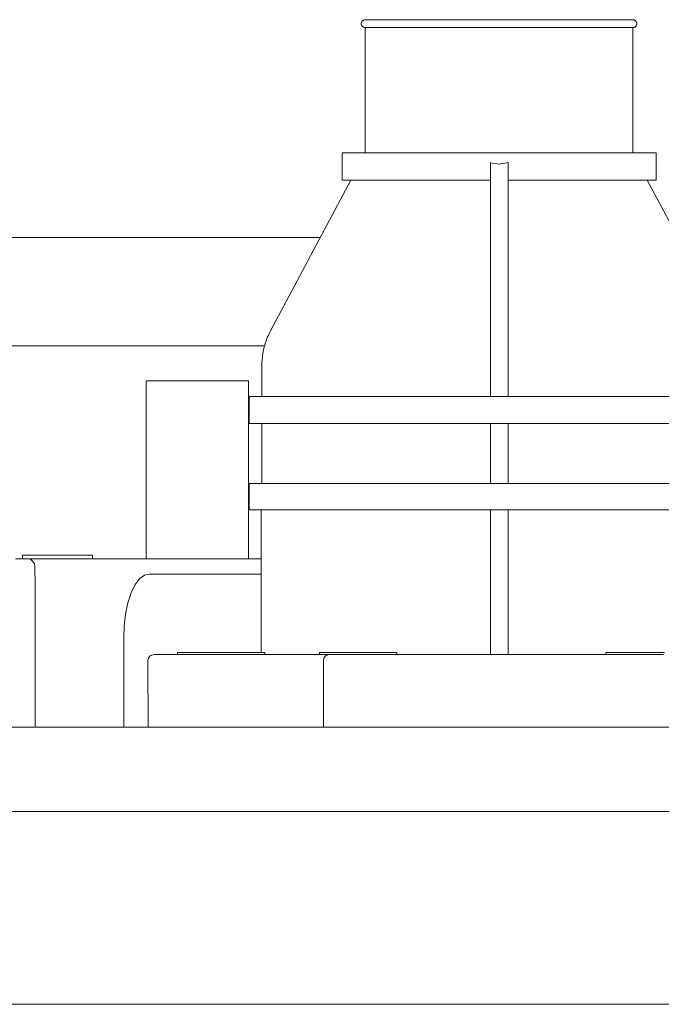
# Model space of a CAD drawing. Header units: millimetres. Extents: x -264 to 244, y 247 to 642.
# Tile 3 of 4: x -76 to 43, y 452 to 634. Entities that reach past the tile are written whole.
import ezdxf

# ---------------------------------------------------------------- set-up
doc = ezdxf.new("R2010")
doc.units = ezdxf.units.MM
doc.header["$MEASUREMENT"] = 0
doc.layers.add('material 1', color=7, linetype='Continuous')

msp = doc.modelspace()

# ---------------------------------------------------------------- linework, layer by layer
at = {"layer": 'material 1', "color": 7, "linetype": 'Continuous', "lineweight": 0}
for p, q in [((-12.43, 633.66), (-12.5, 633.58)), ((-12.34, 633.73), (-12.43, 633.66)), ((-12.25, 633.79), (-12.34, 633.73)), ((-12.15, 633.83), (-12.25, 633.79)), ((-12.04, 633.85), (-12.15, 633.83)), ((-11.93, 633.86), (-12.04, 633.85)), ((-11.46, 633.86), (-11.93, 633.86)), ((-10.05, 633.86), (-11.46, 633.86)), ((-7.77, 633.86), (-10.05, 633.86)), ((-4.71, 633.86), (-7.77, 633.86)), ((-0.97, 633.86), (-4.71, 633.86)), ((3.3, 633.86), (-0.97, 633.86)), ((7.92, 633.86), (3.3, 633.86)), ((12.73, 633.86), (7.92, 633.86)), ((17.55, 633.86), (12.73, 633.86)), ((22.17, 633.86), (17.55, 633.86)), ((26.44, 633.86), (22.17, 633.86)), ((30.17, 633.86), (26.44, 633.86)), ((33.24, 633.86), (30.17, 633.86)), ((35.52, 633.86), (33.24, 633.86)), ((36.92, 633.86), (35.52, 633.86)), ((37.4, 633.86), (36.92, 633.86)), ((37.51, 633.85), (37.4, 633.86)), ((37.62, 633.83), (37.51, 633.85)), ((37.72, 633.79), (37.62, 633.83)), ((37.81, 633.73), (37.72, 633.79)), ((37.9, 633.66), (37.81, 633.73)), ((37.97, 633.58), (37.9, 633.66)), ((-12.65, 633.29), (-12.66, 633.18)), ((-12.66, 633.18), (-12.66, 633.07)), ((-12.66, 633.07), (-12.65, 632.96)), ((-12.62, 633.39), (-12.65, 633.29)), ((-12.65, 632.96), (-12.62, 632.86)), ((-12.57, 633.49), (-12.62, 633.39)), ((-12.62, 632.86), (-12.57, 632.76)), ((-12.5, 633.58), (-12.57, 633.49)), ((-12.57, 632.76), (-12.5, 632.66)), ((-12.5, 632.66), (-12.43, 632.58)), ((-12.43, 632.58), (-12.34, 632.52)), ((-12.34, 632.52), (-12.25, 632.46)), ((-12.25, 632.46), (-12.15, 632.42)), ((-12.15, 632.42), (-12.04, 632.4)), ((-12.04, 632.4), (-11.93, 632.39)), ((-11.93, 632.39), (-11.46, 632.39)), ((-11.93, 632.39), (-11.93, 609.31)), ((-11.46, 632.39), (-10.05, 632.39)), ((-10.05, 632.39), (-7.77, 632.39)), ((-7.77, 632.39), (-4.71, 632.39)), ((-4.71, 632.39), (-0.97, 632.39)), ((-0.97, 632.39), (3.3, 632.39)), ((3.3, 632.39), (7.92, 632.39)), ((7.92, 632.39), (12.73, 632.39)), ((12.73, 632.39), (17.55, 632.39)), ((17.55, 632.39), (22.17, 632.39)), ((22.17, 632.39), (26.44, 632.39)), ((26.44, 632.39), (30.17, 632.39)), ((30.17, 632.39), (30.17, 632.39)), ((30.17, 632.39), (33.24, 632.39)), ((33.24, 632.39), (33.24, 632.39)), ((33.24, 632.39), (35.52, 632.39)), ((35.52, 632.39), (35.52, 632.39)), ((35.52, 632.39), (36.92, 632.39)), ((36.92, 632.39), (36.92, 632.39)), ((36.92, 632.39), (37.4, 632.39)), ((37.4, 632.39), (37.51, 632.4)), ((37.4, 609.31), (37.4, 632.39)), ((37.51, 632.4), (37.62, 632.42)), ((37.62, 632.42), (37.72, 632.46)), ((37.72, 632.46), (37.81, 632.52)), ((37.81, 632.52), (37.9, 632.58)), ((37.9, 632.58), (37.97, 632.66)), ((38.04, 633.49), (37.97, 633.58)), ((37.97, 632.66), (38.04, 632.76)), ((38.08, 633.39), (38.04, 633.49)), ((38.04, 632.76), (38.08, 632.86)), ((38.12, 633.29), (38.08, 633.39)), ((38.08, 632.86), (38.12, 632.96)), ((38.13, 633.18), (38.12, 633.29)), ((38.12, 632.96), (38.13, 633.07)), ((38.13, 633.07), (38.13, 633.18)), ((-16.21, 609.31), (-15.65, 609.31)), ((-16.21, 609.31), (-16.21, 604.28)), ((-15.65, 609.31), (-14.01, 609.31)), ((-14.01, 609.31), (-11.33, 609.31)), ((-11.33, 609.31), (-7.73, 609.31)), ((-7.73, 609.31), (-3.35, 609.31)), ((-3.35, 609.31), (1.66, 609.31)), ((1.66, 609.31), (7.09, 609.31)), ((7.09, 609.31), (12.73, 609.31)), ((12.73, 609.31), (18.38, 609.31)), ((18.38, 609.31), (23.81, 609.31)), ((23.81, 609.31), (28.81, 609.31)), ((28.81, 609.31), (33.2, 609.31)), ((33.2, 609.31), (36.8, 609.31)), ((36.8, 609.31), (39.47, 609.31)), ((39.47, 609.31), (41.12, 609.31)), ((41.12, 609.31), (41.68, 609.31)), ((41.68, 604.28), (41.68, 609.31)), ((11.14, 607.49), (11.14, 577.75)), ((14.4, 577.75), (14.4, 607.5)), ((-14.61, 604.28), (-29.37, 576.5)), ((-16.21, 604.28), (-15.65, 604.28)), ((-15.65, 604.28), (-14.01, 604.28)), ((-14.01, 604.28), (-11.33, 604.28)), ((-11.33, 604.28), (-7.73, 604.28)), ((-7.73, 604.28), (-3.35, 604.28)), ((-3.35, 604.28), (1.66, 604.28)), ((1.66, 604.28), (7.09, 604.28)), ((7.09, 604.28), (11.14, 604.28)), ((14.4, 604.28), (18.38, 604.28)), ((18.38, 604.28), (23.81, 604.28)), ((23.81, 604.28), (28.81, 604.28)), ((28.81, 604.28), (33.2, 604.28)), ((33.2, 604.28), (36.8, 604.28)), ((36.8, 604.28), (39.47, 604.28)), ((39.47, 604.28), (41.12, 604.28)), ((54.84, 576.5), (40.07, 604.28)), ((41.12, 604.28), (41.68, 604.28)), ((-20.23, 593.7), (-120.5, 593.7)), ((11.14, 577.75), (11.14, 576.56)), ((14.4, 576.66), (14.4, 577.75)), ((-29.79, 575.64), (-29.92, 575.35)), ((-29.66, 575.93), (-29.79, 575.64)), ((-29.52, 576.22), (-29.66, 575.93)), ((-29.37, 576.5), (-29.52, 576.22)), ((11.14, 576.56), (11.14, 575.29)), ((14.4, 574.64), (14.4, 576.66)), ((-30.44, 573.85), (-30.53, 573.55)), ((-30.35, 574.16), (-30.44, 573.85)), ((-30.25, 574.46), (-30.35, 574.16)), ((-30.15, 574.76), (-30.25, 574.46)), ((-30.04, 575.06), (-30.15, 574.76)), ((-29.92, 575.35), (-30.04, 575.06)), ((11.14, 575.29), (11.14, 573.99)), ((11.14, 573.99), (11.14, 572.67)), ((14.4, 572.67), (14.4, 574.64)), ((-30.49, 573.7), (-120.5, 573.7)), ((-30.84, 571.99), (-30.88, 571.67)), ((-30.79, 572.3), (-30.84, 571.99)), ((-30.74, 572.62), (-30.79, 572.3)), ((-30.68, 572.93), (-30.74, 572.62)), ((-30.61, 573.24), (-30.68, 572.93)), ((-30.53, 573.55), (-30.61, 573.24)), ((11.14, 572.67), (11.14, 564.38)), ((14.4, 564.38), (14.4, 572.67)), ((-30.96, 570.72), (-30.97, 570.4)), ((-30.97, 570.4), (-30.97, 570.08)), ((-30.94, 571.04), (-30.96, 570.72)), ((-30.91, 571.36), (-30.94, 571.04)), ((-30.88, 571.67), (-30.91, 571.36)), ((-30.97, 570.08), (-30.97, 564.38)), ((-52.3, 534.44), (-52.3, 567.26)), ((-52.26, 567.26), (-52.3, 567.26)), ((-52.14, 567.26), (-52.26, 567.26)), ((-51.93, 567.26), (-52.14, 567.26)), ((-51.64, 567.26), (-51.93, 567.26)), ((-51.24, 567.26), (-51.64, 567.26)), ((-50.76, 567.26), (-51.24, 567.26)), ((-50.19, 567.26), (-50.76, 567.26)), ((-49.53, 567.26), (-50.19, 567.26)), ((-48.81, 567.26), (-49.53, 567.26)), ((-48.03, 567.26), (-48.81, 567.26)), ((-47.2, 567.26), (-48.03, 567.26)), ((-46.34, 567.26), (-47.2, 567.26)), ((-45.46, 567.26), (-46.34, 567.26)), ((-44.58, 567.26), (-45.46, 567.26)), ((-43.71, 567.26), (-44.58, 567.26)), ((-42.86, 567.26), (-43.71, 567.26)), ((-42.01, 567.26), (-42.86, 567.26)), ((-41.14, 567.26), (-42.01, 567.26)), ((-40.26, 567.26), (-41.14, 567.26)), ((-39.39, 567.26), (-40.26, 567.26)), ((-38.53, 567.26), (-39.39, 567.26)), ((-37.7, 567.26), (-38.53, 567.26)), ((-36.91, 567.26), (-37.7, 567.26)), ((-36.19, 567.26), (-36.91, 567.26)), ((-35.54, 567.26), (-36.19, 567.26)), ((-34.96, 567.26), (-35.54, 567.26)), ((-34.48, 567.26), (-34.96, 567.26)), ((-34.09, 567.26), (-34.48, 567.26)), ((-33.79, 567.26), (-34.09, 567.26)), ((-33.58, 567.26), (-33.79, 567.26)), ((-33.46, 567.26), (-33.58, 567.26)), ((-33.42, 567.26), (-33.46, 567.26)), ((-33.42, 567.26), (-33.42, 534.44)), ((-33.32, 564.38), (-32.44, 564.38)), ((-33.32, 564.38), (-33.32, 559.4)), ((-32.44, 564.38), (-29.82, 564.38)), ((-29.82, 564.38), (-25.56, 564.38)), ((-25.56, 564.38), (-19.83, 564.38)), ((-19.83, 564.38), (-12.85, 564.38)), ((-12.85, 564.38), (-4.89, 564.38)), ((-4.89, 564.38), (3.75, 564.38)), ((3.75, 564.38), (12.73, 564.38)), ((12.73, 564.38), (21.72, 564.38)), ((21.72, 564.38), (30.36, 564.38)), ((30.36, 564.38), (38.32, 564.38)), ((38.32, 564.38), (45.3, 564.38)), ((-33.32, 559.4), (-32.44, 559.4)), ((-32.44, 559.4), (-29.82, 559.4)), ((-30.97, 559.4), (-30.97, 548.36)), ((-29.82, 559.4), (-25.56, 559.4)), ((-25.56, 559.4), (-19.83, 559.4)), ((-19.83, 559.4), (-12.85, 559.4)), ((-12.85, 559.4), (-4.89, 559.4)), ((-4.89, 559.4), (3.75, 559.4)), ((3.75, 559.4), (12.73, 559.4)), ((11.14, 559.4), (11.14, 548.36)), ((12.73, 559.4), (21.72, 559.4)), ((14.4, 548.36), (14.4, 559.4)), ((21.72, 559.4), (30.36, 559.4)), ((30.36, 559.4), (38.32, 559.4)), ((38.32, 559.4), (45.3, 559.4)), ((-33.32, 548.36), (-32.44, 548.36)), ((-33.32, 548.36), (-33.32, 543.45)), ((-32.44, 548.36), (-29.82, 548.36)), ((-29.82, 548.36), (-25.56, 548.36)), ((-25.56, 548.36), (-19.83, 548.36)), ((-19.83, 548.36), (-12.85, 548.36)), ((-12.85, 548.36), (-4.89, 548.36)), ((-4.89, 548.36), (3.75, 548.36)), ((3.75, 548.36), (12.73, 548.36)), ((12.73, 548.36), (21.72, 548.36)), ((21.72, 548.36), (30.36, 548.36)), ((30.36, 548.36), (38.32, 548.36)), ((38.32, 548.36), (45.3, 548.36)), ((-33.32, 543.45), (-32.44, 543.45)), ((-32.44, 543.45), (-29.82, 543.45)), ((-31.11, 543.45), (-31.11, 517.16)), ((-29.82, 543.45), (-25.56, 543.45)), ((-25.56, 543.45), (-19.83, 543.45)), ((-19.83, 543.45), (-12.85, 543.45)), ((-12.85, 543.45), (-4.89, 543.45)), ((-4.89, 543.45), (3.75, 543.45)), ((3.75, 543.45), (12.73, 543.45)), ((11.14, 543.45), (11.14, 543.45)), ((11.14, 543.45), (11.14, 516.79)), ((12.73, 543.45), (21.72, 543.45)), ((14.4, 543.45), (14.4, 543.45)), ((14.4, 516.79), (14.4, 543.45)), ((21.72, 543.45), (30.36, 543.45)), ((30.36, 543.45), (38.32, 543.45)), ((38.32, 543.45), (45.3, 543.45)), ((-76.37, 534.47), (-74.58, 534.47)), ((-75.11, 535.15), (-75.13, 535.15)), ((-75.13, 535.15), (-75.13, 534.47)), ((-75.05, 535.15), (-75.11, 535.15)), ((-74.95, 535.15), (-75.05, 535.15)), ((-74.81, 535.15), (-74.95, 535.15)), ((-74.63, 535.15), (-74.81, 535.15)), ((-74.41, 535.15), (-74.63, 535.15)), ((-74.58, 534.47), (-74.32, 534.47)), ((-74.15, 535.15), (-74.41, 535.15)), ((-74.32, 534.47), (-74.04, 534.45)), ((-73.86, 535.15), (-74.15, 535.15)), ((-74.04, 534.45), (-73.76, 534.37)), ((-72.89, 534.42), (-73.94, 534.42)), ((-73.54, 535.15), (-73.86, 535.15)), ((-73.76, 534.37), (-73.49, 534.23)), ((-73.2, 535.15), (-73.54, 535.15)), ((-73.49, 534.23), (-73.25, 534.03)), ((-73.25, 534.03), (-73.05, 533.79)), ((-72.83, 535.15), (-73.2, 535.15)), ((-73.05, 533.79), (-72.91, 533.51)), ((-64.4, 534.42), (-72.89, 534.42)), ((-72.44, 535.15), (-72.83, 535.15)), ((-72.04, 535.15), (-72.44, 535.15)), ((-71.63, 535.15), (-72.04, 535.15)), ((-71.22, 535.15), (-71.63, 535.15)), ((-70.79, 535.15), (-71.22, 535.15)), ((-70.35, 535.15), (-70.79, 535.15)), ((-69.89, 535.15), (-70.35, 535.15)), ((-69.42, 535.15), (-69.89, 535.15)), ((-68.94, 535.15), (-69.42, 535.15)), ((-68.45, 535.15), (-68.94, 535.15)), ((-67.96, 535.15), (-68.45, 535.15)), ((-67.48, 535.15), (-67.96, 535.15)), ((-67.01, 535.15), (-67.48, 535.15)), ((-66.55, 535.15), (-67.01, 535.15)), ((-66.11, 535.15), (-66.55, 535.15)), ((-65.7, 535.15), (-66.11, 535.15)), ((-65.31, 535.15), (-65.7, 535.15)), ((-64.95, 535.15), (-65.31, 535.15)), ((-64.63, 535.15), (-64.95, 535.15)), ((-64.63, 535.15), (-64.28, 535.15)), ((-55.91, 534.42), (-64.4, 534.42)), ((-64.28, 535.15), (-63.99, 535.15)), ((-62.49, 535.15), (-63.99, 535.15)), ((-62.34, 535.15), (-62.49, 535.15)), ((-62.24, 535.15), (-62.34, 535.15)), ((-62.2, 535.15), (-62.24, 535.15)), ((-62.2, 535.15), (-62.2, 534.42)), ((-55.41, 534.47), (-62.2, 534.47)), ((-47.46, 534.42), (-55.91, 534.42)), ((-52.3, 534.47), (-55.41, 534.47)), ((-52.3, 534.44), (-52.26, 534.44)), ((-52.26, 534.44), (-52.14, 534.44)), ((-52.14, 534.44), (-51.93, 534.44)), ((-51.93, 534.44), (-51.64, 534.44)), ((-51.64, 534.44), (-51.24, 534.44)), ((-51.24, 534.44), (-50.76, 534.44)), ((-50.76, 534.44), (-50.19, 534.44)), ((-50.19, 534.44), (-49.53, 534.44)), ((-49.53, 534.44), (-48.81, 534.44)), ((-48.81, 534.44), (-48.03, 534.44)), ((-48.03, 534.44), (-47.2, 534.44)), ((-39.1, 534.42), (-47.46, 534.42)), ((-47.2, 534.44), (-46.34, 534.44)), ((-46.34, 534.44), (-45.46, 534.44)), ((-45.46, 534.44), (-44.58, 534.44)), ((-44.58, 534.44), (-43.71, 534.44)), ((-43.71, 534.44), (-42.86, 534.44)), ((-42.86, 534.44), (-42.01, 534.44)), ((-42.01, 534.44), (-41.14, 534.44)), ((-41.14, 534.44), (-40.26, 534.44)), ((-40.26, 534.44), (-39.39, 534.44)), ((-39.39, 534.44), (-38.53, 534.44)), ((-31.11, 534.42), (-39.1, 534.42)), ((-38.53, 534.44), (-37.7, 534.44)), ((-37.7, 534.44), (-36.91, 534.44)), ((-36.91, 534.44), (-36.19, 534.44)), ((-36.19, 534.44), (-35.54, 534.44)), ((-35.54, 534.44), (-34.96, 534.44)), ((-34.96, 534.44), (-34.48, 534.44)), ((-34.48, 534.44), (-34.09, 534.44)), ((-34.09, 534.44), (-33.79, 534.44)), ((-33.79, 534.44), (-33.58, 534.44)), ((-33.58, 534.44), (-33.46, 534.44)), ((-33.46, 534.44), (-33.42, 534.44)), ((-33.42, 534.47), (-31.11, 534.47)), ((-72.91, 533.51), (-72.83, 533.23)), ((-72.83, 533.23), (-72.81, 532.96)), ((-72.8, 529.47), (-72.81, 532.96)), ((-53.48, 530.79), (-54.32, 529.7)), ((-52.61, 531.41), (-53.48, 530.79)), ((-51.75, 531.61), (-52.61, 531.41)), ((-31.11, 531.61), (-51.75, 531.61)), ((-51.75, 531.61), (-51.75, 531.61)), ((-72.8, 529.47), (-72.8, 503.41)), ((-54.32, 529.7), (-55.08, 528.19)), ((-55.08, 528.19), (-55.69, 526.32)), ((-55.69, 526.32), (-56.12, 524.23)), ((-56.12, 524.23), (-56.38, 522.05)), ((-56.38, 522.05), (-56.45, 519.93)), ((-56.45, 519.93), (-56.45, 503.41)), ((-51.99, 515.71), (-51.91, 515.91)), ((-51.99, 515.71), (-51.92, 503.41)), ((-51.85, 516.11), (-51.91, 515.91)), ((-51.91, 515.91), (-51.91, 515.91)), ((-51.75, 516.3), (-51.85, 516.11)), ((-51.61, 516.47), (-51.75, 516.3)), ((-51.44, 516.61), (-51.61, 516.47)), ((-51.24, 516.71), (-51.44, 516.61)), ((-51.04, 516.77), (-51.24, 516.71)), ((-51.04, 516.77), (-50.84, 516.79)), ((-50.84, 516.79), (-50.61, 516.79)), ((-50.61, 516.79), (-49.99, 516.79)), ((-49.99, 516.79), (-48.98, 516.79)), ((-49.41, 516.79), (-49.41, 516.79)), ((-48.98, 516.79), (-47.58, 516.79)), ((-47.58, 516.79), (-45.79, 516.79)), ((-46.55, 517.16), (-46.55, 516.79)), ((-46.43, 517.16), (-46.55, 517.16)), ((-46.06, 517.16), (-46.43, 517.16)), ((-45.41, 517.16), (-46.06, 517.16)), ((-45.79, 516.79), (-43.64, 516.79)), ((-44.5, 517.16), (-45.41, 517.16)), ((-43.38, 517.16), (-44.5, 517.16)), ((-43.64, 516.79), (-41.15, 516.79)), ((-42.13, 517.16), (-43.38, 517.16)), ((-40.82, 517.16), (-42.13, 517.16)), ((-41.15, 516.79), (-38.33, 516.79)), ((-39.55, 517.16), (-40.82, 517.16)), ((-30.43, 517.16), (-39.55, 517.16)), ((-38.33, 516.79), (-35.23, 516.79)), ((-35.45, 517.16), (-35.45, 517.16)), ((-35.23, 516.79), (-31.88, 516.79)), ((-31.88, 516.79), (-28.33, 516.79)), ((-30.73, 516.79), (-30.73, 516.79)), ((-30.43, 516.79), (-30.27, 516.79)), ((-30.27, 516.79), (-27.78, 516.79)), ((-30.22, 516.79), (-30.22, 516.79)), ((-28.33, 516.79), (-24.6, 516.79)), ((-27.78, 516.79), (-23.72, 516.79)), ((-24.6, 516.79), (-20.75, 516.79)), ((-23.72, 516.79), (-20.35, 516.79)), ((-20.75, 516.79), (-20.25, 516.79)), ((-20.36, 516.79), (-20.36, 516.79)), ((-20.05, 517.16), (-20.35, 517.16)), ((-20.32, 516.79), (-20.31, 516.79)), ((-20.25, 516.79), (-19.82, 516.79)), ((-19.94, 517.16), (-20.05, 517.16)), ((-19.56, 517.16), (-19.94, 517.16)), ((-19.82, 516.79), (-19.45, 516.79)), ((-19.62, 515.92), (-19.64, 515.71)), ((-19.64, 515.71), (-19.64, 503.41)), ((-19.56, 516.12), (-19.62, 515.92)), ((-18.92, 517.16), (-19.56, 517.16)), ((-19.46, 516.31), (-19.56, 516.12)), ((-19.32, 516.47), (-19.46, 516.31)), ((-19.45, 516.79), (-19.14, 516.79)), ((-19.16, 516.61), (-19.32, 516.47)), ((-18.97, 516.71), (-19.16, 516.61)), ((-19.14, 516.79), (-18.9, 516.79)), ((-18.77, 516.77), (-18.97, 516.71)), ((-18.01, 517.16), (-18.92, 517.16)), ((-18.9, 516.79), (-18.73, 516.79)), ((-18.56, 516.79), (-18.77, 516.77)), ((-18.73, 516.79), (-18.61, 516.79)), ((-18.61, 516.79), (-18.56, 516.79)), ((-18.56, 516.79), (-18.46, 516.79)), ((-18.46, 516.79), (-18.12, 516.79)), ((-18.12, 516.79), (-17.53, 516.79)), ((-16.89, 517.16), (-18.01, 517.16)), ((-17.53, 516.79), (-16.7, 516.79)), ((-15.64, 517.16), (-16.89, 517.16)), ((-16.7, 516.79), (-16.7, 516.79)), ((-15.69, 516.79), (-16.7, 516.79)), ((-15.69, 516.79), (-14.55, 516.79)), ((-14.34, 517.16), (-15.64, 517.16)), ((-14.55, 516.79), (-13.37, 516.79)), ((-13.07, 517.16), (-14.34, 517.16)), ((-13.37, 516.79), (-12.21, 516.79)), ((-11.8, 517.16), (-13.07, 517.16)), ((-12.2, 516.79), (14.72, 516.79)), ((-10.5, 517.16), (-11.8, 517.16)), ((-9.25, 517.16), (-10.5, 517.16)), ((-8.13, 517.16), (-9.25, 517.16)), ((-7.23, 517.16), (-8.13, 517.16)), ((-6.58, 517.16), (-7.23, 517.16)), ((-6.21, 517.16), (-6.58, 517.16)), ((-6.09, 517.16), (-6.21, 517.16)), ((-6.09, 517.16), (-6.09, 516.79)), ((-6.09, 516.79), (-4.05, 516.79)), ((-4.05, 516.79), (4.18, 516.79)), ((4.18, 516.79), (11.14, 516.79)), ((14.4, 516.79), (21.29, 516.79)), ((14.72, 516.79), (41.63, 516.79)), ((21.29, 516.79), (29.51, 516.79)), ((29.51, 516.79), (32.42, 516.79)), ((32.42, 517.16), (32.42, 516.79)), ((32.54, 517.16), (32.42, 517.16)), ((32.91, 517.16), (32.54, 517.16)), ((33.56, 517.16), (32.91, 517.16)), ((34.47, 517.16), (33.56, 517.16)), ((35.58, 517.16), (34.47, 517.16)), ((36.83, 517.16), (35.58, 517.16)), ((38.13, 517.16), (36.83, 517.16)), ((39.4, 517.16), (38.13, 517.16)), ((40.67, 517.16), (39.4, 517.16)), ((41.97, 517.16), (40.67, 517.16)), ((41.63, 516.79), (42.34, 516.79)), ((43.22, 517.16), (41.97, 517.16)), ((42.34, 516.79), (43.07, 516.79)), ((-113.5, 503.41), (-66.41, 503.41)), ((-66.41, 503.41), (-18.88, 503.41)), ((-18.88, 503.41), (-12.21, 503.41)), ((-12.21, 503.4), (-12.21, 503.41)), ((-12.21, 503.4), (-12.21, 503.4)), ((-12.2, 503.4), (-12.21, 503.4)), ((34.44, 503.4), (-12.2, 503.4)), ((34.55, 503.4), (34.44, 503.4)), ((34.52, 503.41), (40.88, 503.41)), ((40.88, 503.41), (41.13, 503.41)), ((41.66, 503.4), (41.13, 503.4)), ((41.66, 503.4), (41.69, 503.4)), ((41.69, 503.41), (54.35, 503.41)), ((41.69, 503.4), (41.69, 503.41)), ((217.34, 487.84), (-237.33, 487.84)), ((-114.15, 452.3), (-66.79, 452.3)), ((-18.91, 452.3), (-66.79, 452.3)), ((-12.19, 452.3), (-18.91, 452.3)), ((-12.19, 452.3), (14.48, 452.3)), ((41.27, 452.3), (14.48, 452.3)), ((54.79, 452.31), (41.27, 452.3))]:
    msp.add_line(p, q, dxfattribs=at)
at = {"layer": 'material 1', "color": 7, "linetype": 'Continuous', "lineweight": 0, "flags": 128}
for points in [[(11.14, 607.49), (11.14, 607.49), (12.73, 607.2), (14.39, 607.5), (14.4, 607.5), (14.4, 607.5)], [(-30.43, 517.16), (-30.43, 516.8), (-30.43, 516.79), (-30.43, 516.79)], [(-20.35, 516.79), (-20.35, 516.79), (-20.35, 517.16), (-20.35, 517.16)]]:
    msp.add_lwpolyline(points, dxfattribs=at)

doc.saveas('drawing.dxf')
